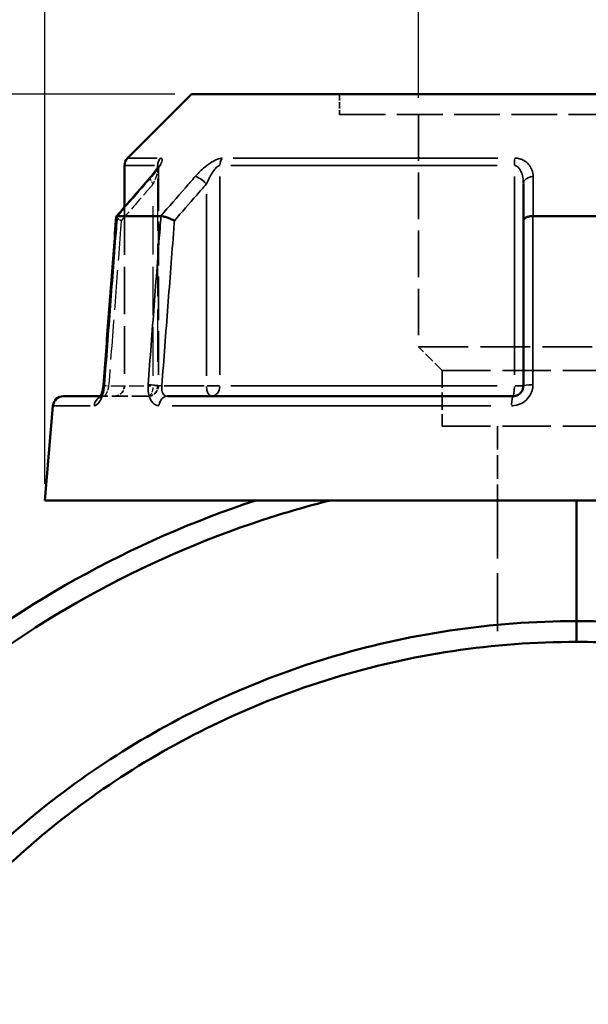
# Model space of a CAD drawing. Header units: millimetres. Extents: x 0 to 898, y 0 to 863.
# Tile 5 of 15: x 361 to 416, y 370 to 464. Entities that reach past the tile are written whole.
import ezdxf

# ---------------------------------------------------------------- set-up
doc = ezdxf.new("R2010")
doc.units = ezdxf.units.MM
doc.linetypes.add('DASHED', pattern=[0.2067, 0.1654, -0.0413])
for name, color, linetype, lineweight in [('Dimension (ANSI)', 7, 'Continuous', 25), ('Hidden (ANSI)', 7, 'DASHED', 35), ('Hidden Narrow (ANSI)', 7, 'DASHED', 25), ('Visible (ANSI)', 7, 'Continuous', 50), ('Visible Narrow (ANSI)', 7, 'Continuous', 35)]:
    doc.layers.add(name, color=color, linetype=linetype, lineweight=lineweight)
doc.styles.add('Note Text (ANSI)', font='tahoma.ttf')
doc.dimstyles.new('Default - mm (ANSI)', dxfattribs={"dimtxt": 3.048, "dimasz": 2.5, "dimexe": 3.175, "dimexo": 1.6002, "dimgap": 0.8, "dimtad": 0, "dimtoh": 1, "dimrnd": 1e-08, "dimzin": 4, "dimdsep": 46, "dimtxsty": 'Note Text (ANSI)', "dimcen": 0.09, "dimdle": 10, "dimclrd": 256, "dimclre": 256, "dimclrt": 256, "dimadec": 1, "dimazin": 1, "dimtfac": 1, "dimtofl": 0, "dimtmove": 0, "dimatfit": 3, "dimfxl": 1, "dimtolj": 1, "dimtzin": 4, "dimlwd": -1, "dimlwe": -1, "dimarcsym": 0})

# ---------------------------------------------------------------- blocks, each defined once
blk = doc.blocks.new('*D6')
at = {"layer": 'Defpoints', "color": 0, "transparency": 16777216}
for p in [(399.435, 496.827), (399.435, 455.109), (429.726, 455.109)]:
    blk.add_point(p, dxfattribs=at)
at = {"layer": 'Dimension (ANSI)', "transparency": 16777216}
for p, q in [((399.435, 456.709), (399.435, 500.002)), ((429.726, 456.709), (429.726, 500.002)), ((401.935, 496.827), (402.919, 496.827)), ((427.226, 496.827), (414.57, 496.827))]:
    blk.add_line(p, q, dxfattribs=at)
for points in [[(401.935, 497.244), (401.935, 496.41), (399.435, 496.827)], [(427.226, 497.244), (427.226, 496.41), (429.726, 496.827)]]:
    blk.add_solid(points, dxfattribs=at)
at = {"layer": 'Dimension (ANSI)', "transparency": 16777216, "insert": (403.719, 498.415), "char_height": 3.048, "attachment_point": 1, "style": 'Note Text (ANSI)'}
blk.add_mtext('\\A1;30.29', dxfattribs=at)
blk = doc.blocks.new('*D9')
at = {"layer": 'Defpoints', "color": 0, "transparency": 16777216}
for p in [(276.751, 457.058), (377.664, 457.058), (414.71, 222.06)]:
    blk.add_point(p, dxfattribs=at)
at = {"layer": 'Dimension (ANSI)', "transparency": 16777216}
for p, q in [((376.063, 457.058), (273.576, 457.058)), ((276.751, 454.558), (276.751, 356.519)), ((276.751, 224.56), (276.751, 342.6)), ((413.109, 222.06), (273.576, 222.06))]:
    blk.add_line(p, q, dxfattribs=at)
for points in [[(276.334, 454.558), (277.168, 454.558), (276.751, 457.058)], [(276.334, 224.56), (277.168, 224.56), (276.751, 222.06)]]:
    blk.add_solid(points, dxfattribs=at)
at = {"layer": 'Dimension (ANSI)', "transparency": 16777216, "insert": (275.164, 343.4), "char_height": 3.048, "attachment_point": 1, "rotation": 90, "style": 'Note Text (ANSI)'}
blk.add_mtext('\\A1;235.00', dxfattribs=at)
blk = doc.blocks.new('*D10')
at = {"layer": 'Defpoints', "color": 0, "transparency": 16777216}
for p in [(363.581, 512.073), (363.581, 418.073), (465.581, 418.073)]:
    blk.add_point(p, dxfattribs=at)
at = {"layer": 'Dimension (ANSI)', "transparency": 16777216}
for p, q in [((363.581, 419.674), (363.581, 515.248)), ((465.581, 419.674), (465.581, 515.248)), ((366.081, 512.073), (405.863, 512.073)), ((463.081, 512.073), (423.298, 512.073))]:
    blk.add_line(p, q, dxfattribs=at)
for points in [[(366.081, 512.49), (366.081, 511.657), (363.581, 512.073)], [(463.081, 512.49), (463.081, 511.657), (465.581, 512.073)]]:
    blk.add_solid(points, dxfattribs=at)
at = {"layer": 'Dimension (ANSI)', "transparency": 16777216, "insert": (406.663, 514.366), "char_height": 3.048, "attachment_point": 1, "style": 'Note Text (ANSI)'}
blk.add_mtext('\\A1;{\\fAIGDT|b0|i0;\\H3.0480;\\ln}\\fTahoma|b0|i0;\\H3.0480;102.00', dxfattribs=at)

msp = doc.modelspace()

# ---------------------------------------------------------------- linework, layer by layer
at = {"layer": 'Hidden (ANSI)', "ltscale": 3.71263}
msp.add_line((391.862, 457.058), (391.862, 455.109), dxfattribs=at)
at = {"layer": 'Hidden (ANSI)', "ltscale": 26.560785}
msp.add_line((391.862, 455.109), (437.299, 455.109), dxfattribs=at)
at = {"layer": 'Hidden (ANSI)', "ltscale": 26.965408}
msp.add_line((399.435, 455.109), (399.435, 432.814), dxfattribs=at)
at = {"layer": 'Hidden (ANSI)', "ltscale": 25.380066}
msp.add_line((374.487, 450.058), (374.487, 429.073), dxfattribs=at)
at = {"layer": 'Hidden (ANSI)', "ltscale": 27.651951}
msp.add_line((371.231, 446.22), (371.231, 429.073), dxfattribs=at)
at = {"layer": 'Hidden (ANSI)', "ltscale": 28.774185}
msp.add_line((399.435, 432.814), (429.726, 432.814), dxfattribs=at)
at = {"layer": 'Hidden (ANSI)', "ltscale": 6.119396}
msp.add_line((401.707, 430.542), (399.435, 432.814), dxfattribs=at)
at = {"layer": 'Hidden (ANSI)', "ltscale": 27.952065}
for p, q in [((401.707, 430.542), (427.454, 430.542)), ((401.707, 425.208), (427.454, 425.208))]:
    msp.add_line(p, q, dxfattribs=at)
at = {"layer": 'Hidden (ANSI)', "ltscale": 10.159409}
msp.add_line((401.707, 430.542), (401.707, 425.208), dxfattribs=at)
at = {"layer": 'Hidden (ANSI)', "ltscale": 1.470216}
msp.add_line((368.949, 428.073), (369.243, 428.073), dxfattribs=at)
at = {"layer": 'Hidden (ANSI)', "ltscale": 9.334328}
msp.add_line((373.487, 428.073), (369.243, 428.073), dxfattribs=at)
at = {"layer": 'Hidden (ANSI)', "ltscale": 13.589911}
msp.add_line((407.008, 425.208), (407.008, 418.073), dxfattribs=at)
at = {"layer": 'Hidden (ANSI)', "ltscale": 33.70639}
msp.add_line((407.008, 418.073), (407.008, 404.139), dxfattribs=at)
at = {"layer": 'Hidden (ANSI)', "ltscale": 2.991791}
for centre in [(370.231, 429.073), (373.487, 429.073)]:
    msp.add_arc(centre, 1, 270, 0, dxfattribs=at)
at = {"layer": 'Hidden (ANSI)', "ltscale": 10.167908}
msp.add_ellipse((10407.435, -11043.982), major_axis=(-355.219, 16216.756), ratio=0.871292, start_param=0.764219, end_param=0.764548, dxfattribs=at)
at = {"layer": 'Hidden (ANSI)', "ltscale": 4.578621}
msp.add_open_spline([(373.733, 449.098), (373.832, 449.212), (373.925, 449.325), (374.097, 449.543), (374.175, 449.648), (374.312, 449.845), (374.371, 449.937), (374.437, 450.053), (374.456, 450.088), (374.481, 450.139), (374.489, 450.158), (374.499, 450.181), (374.502, 450.188), (374.504, 450.195), (374.502, 450.191), (374.494, 450.152), (374.49, 450.128), (374.488, 450.08), (374.487, 450.069), (374.487, 450.058)], degree=3, knots=[0, 0, 0, 0, 0.0532636, 0.0532636, 0.1065273, 0.1065273, 0.1597909, 0.1597909, 0.1864227, 0.1864227, 0.2069394, 0.2069394, 0.2220218, 0.2220218, 0.2454412, 0.2454412, 0.2621344, 0.2621344, 0.2663181, 0.2663181, 0.2663181, 0.2663181], dxfattribs=at)
at = {"layer": 'Hidden (ANSI)', "ltscale": 0.735482}
msp.add_open_spline([(374.487, 450.058), (374.487, 450.101), (374.491, 450.13), (374.497, 450.172), (374.501, 450.183), (374.503, 450.191), (374.503, 450.192), (374.503, 450.192)], degree=3, knots=[0.07909903, 0.07909903, 0.07909903, 0.07909903, 0.09474523, 0.09474523, 0.11073774, 0.11073774, 0.11830044, 0.11830044, 0.11830044, 0.11830044], dxfattribs=at)
at = {"layer": 'Hidden (ANSI)', "ltscale": 2.089202}
msp.add_open_spline([(370.446, 445.304), (370.444, 445.281), (370.458, 445.252), (370.52, 445.177), (370.576, 445.129), (370.722, 445.026), (370.813, 444.971), (370.917, 444.915), (370.918, 444.914), (370.919, 444.913)], degree=3, knots=[-0.1095545, -0.1095545, -0.1095545, -0.1095545, -0.0780847, -0.0780847, -0.0392991, -0.0392991, 0, 0, 0.0004763, 0.0004763, 0.0004763, 0.0004763], dxfattribs=at)
at = {"layer": 'Hidden (ANSI)', "ltscale": 0.527502}
msp.add_open_spline([(369.186, 428.875), (369.194, 428.922), (369.2, 428.97), (369.21, 429.062), (369.214, 429.106), (369.218, 429.149)], degree=3, knots=[0.27967862, 0.27967862, 0.27967862, 0.27967862, 0.29808648, 0.29808648, 0.31481397, 0.31481397, 0.31481397, 0.31481397], dxfattribs=at)
at = {"layer": 'Hidden (ANSI)', "ltscale": 1.701024}
msp.add_open_spline([(368.87, 427.949), (368.87, 427.949), (368.87, 427.949), (368.87, 427.949), (368.879, 427.959), (368.926, 427.992), (368.964, 428.015), (369.078, 428.056), (369.157, 428.073), (369.243, 428.073)], degree=3, knots=[0.22729393, 0.22729393, 0.22729393, 0.22729393, 0.22772718, 0.22772718, 0.25682997, 0.25682997, 0.28516168, 0.28516168, 0.31481104, 0.31481104, 0.31481104, 0.31481104], dxfattribs=at)
at = {"layer": 'Hidden (ANSI)', "ltscale": 1.700917}
msp.add_open_spline([(369.243, 428.073), (369.139, 428.073), (369.048, 428.049), (368.934, 427.999), (368.902, 427.976), (368.874, 427.954), (368.87, 427.949), (368.87, 427.949)], degree=3, knots=[0, 0, 0, 0, 0.03548795, 0.03548795, 0.06659065, 0.06659065, 0.08751627, 0.08751627, 0.08751627, 0.08751627], dxfattribs=at)
at = {"layer": 'Hidden (ANSI)', "ltscale": 0.402963}
msp.add_open_spline([(368.9, 427.99), (368.901, 427.991), (368.902, 427.992), (368.916, 428.014), (368.932, 428.041), (368.949, 428.073)], degree=3, knots=[0.1229755, 0.1229755, 0.1229755, 0.1229755, 0.12462258, 0.12462258, 0.15044821, 0.15044821, 0.15044821, 0.15044821], dxfattribs=at)
at = {"layer": 'Hidden (ANSI)', "ltscale": 0.420625}
msp.add_open_spline([(369.106, 428.492), (369.119, 428.537), (369.13, 428.585), (369.146, 428.652), (369.15, 428.672), (369.154, 428.692)], degree=3, knots=[0.22725759, 0.22725759, 0.22725759, 0.22725759, 0.24742921, 0.24742921, 0.25543248, 0.25543248, 0.25543248, 0.25543248], dxfattribs=at)
at = {"layer": 'Hidden Narrow (ANSI)', "ltscale": 30.390652}
msp.add_line((374.414, 448.966), (374.414, 430.12), dxfattribs=at)
at = {"layer": 'Hidden Narrow (ANSI)', "ltscale": 28.110817}
msp.add_line((373.987, 430.042), (373.987, 447.473), dxfattribs=at)
at = {"layer": 'Hidden Narrow (ANSI)', "ltscale": 8.457208}
msp.add_line((369.928, 429.073), (373.774, 429.073), dxfattribs=at)
at = {"layer": 'Hidden Narrow (ANSI)', "ltscale": 1.795034}
msp.add_line((374.486, 429.073), (374.032, 429.073), dxfattribs=at)
at = {"layer": 'Hidden Narrow (ANSI)', "ltscale": 2.029475}
msp.add_ellipse((374.487, 448.442), major_axis=(-0.755, 0.656), ratio=0.354319, start_param=0.059198, end_param=1.124761, dxfattribs=at)
at = {"layer": 'Hidden Narrow (ANSI)', "ltscale": 1.797881}
msp.add_ellipse((370.215, 429.073), major_axis=(-0.997, 0.076), ratio=0.04373, start_param=0.052443, end_param=0.996415, dxfattribs=at)
at = {"layer": 'Hidden Narrow (ANSI)', "ltscale": 2.692601}
for ratio in [0.5, 0.926566]:
    msp.add_ellipse((373.487, 429.073), major_axis=(0, -1), ratio=ratio, start_param=0.07854, end_param=1.492257, dxfattribs=at)
at = {"layer": 'Hidden Narrow (ANSI)', "ltscale": 0.633739}
msp.add_ellipse((369.243, 427.073), major_axis=(0, 1), ratio=0.921327, start_param=0.018488, end_param=0.351264, dxfattribs=at)
at = {"layer": 'Hidden Narrow (ANSI)', "ltscale": 3.591758}
msp.add_open_spline([(374.48, 450.138), (374.483, 450.126), (374.485, 450.113), (374.491, 450.039), (374.484, 449.959), (374.453, 449.782), (374.431, 449.686), (374.362, 449.432), (374.309, 449.266), (374.172, 448.883), (374.084, 448.663), (373.987, 448.442)], degree=3, knots=[0.0537364, 0.0537364, 0.0537364, 0.0537364, 0.0672144, 0.0672144, 0.1229221, 0.1229221, 0.1744041, 0.1744041, 0.2513157, 0.2513157, 0.345416, 0.345416, 0.345416, 0.345416], dxfattribs=at)
at = {"layer": 'Hidden Narrow (ANSI)', "ltscale": 8.571431}
msp.add_open_spline([(373.987, 448.442), (373.677, 448.085), (373.367, 447.728), (373.056, 447.371), (372.344, 446.552), (371.632, 445.733), (370.919, 444.913)], degree=3, knots=[1.3637913, 1.3637913, 1.3637913, 1.3637913, 1.5154883, 1.5154883, 1.5154883, 1.8638144, 1.8638144, 1.8638144, 1.8638144], dxfattribs=at)
at = {"layer": 'Hidden Narrow (ANSI)', "ltscale": 23.077942}
msp.add_open_spline([(370.919, 444.913), (370.899, 444.648), (370.879, 444.383), (370.671, 441.645), (370.483, 439.171), (370.295, 436.698), (370.101, 434.157), (369.908, 431.615), (369.715, 429.073)], degree=3, knots=[0.665056, 0.665056, 0.665056, 0.665056, 0.744865, 0.744865, 1.489729, 1.489729, 1.489729, 2.255126, 2.255126, 2.255126, 2.255126], dxfattribs=at)
at = {"layer": 'Hidden Narrow (ANSI)', "ltscale": 2.712011}
msp.add_open_spline([(369.715, 429.073), (369.705, 429.007), (369.692, 428.941), (369.655, 428.772), (369.626, 428.672), (369.552, 428.459), (369.504, 428.354), (369.38, 428.144), (369.303, 428.073), (369.243, 428.073)], degree=3, knots=[0, 0, 0, 0, 0.0398263, 0.0398263, 0.1035483, 0.1035483, 0.1863869, 0.1863869, 0.314811, 0.314811, 0.314811, 0.314811], dxfattribs=at)
at = {"layer": 'Visible (ANSI)'}
for p, q in [((377.664, 457.058), (371.523, 450.918)), ((377.664, 457.058), (451.498, 457.058)), ((371.231, 450.211), (371.231, 446.22)), ((409.481, 448.442), (409.481, 444.913)), ((370.555, 445.363), (374.716, 445.363)), ((410.42, 445.363), (418.741, 445.363)), ((409.481, 444.913), (409.481, 429.073)), ((365.372, 428.073), (368.949, 428.073)), ((375.343, 428.073), (408.481, 428.073)), ((364.376, 427.161), (363.581, 418.073)), ((363.581, 418.073), (465.581, 418.073)), ((414.581, 418.073), (414.581, 406.487)), ((414.581, 406.487), (414.581, 418.073)), ((414.581, 404.498), (414.581, 406.487)), ((414.581, 406.487), (414.581, 404.498))]:
    msp.add_line(p, q, dxfattribs=at)
for centre, start, end in [((372.231, 450.211), 135, 180), ((365.372, 427.073), 90, 175)]:
    msp.add_arc(centre, 1, start, end, dxfattribs=at)
msp.add_ellipse((10572.79, -11234.12), major_axis=(359.055, -16485.108), ratio=0.871263, start_param=3.905923, end_param=3.906246, dxfattribs=at)
for points, knots in [([(374.503, 450.192), (374.503, 450.192), (374.502, 450.19), (374.496, 450.174), (374.488, 450.153), (374.455, 450.086), (374.426, 450.032), (374.34, 449.888), (374.277, 449.793), (374.134, 449.591), (374.052, 449.484), (373.891, 449.284), (373.814, 449.191), (373.733, 449.098)], [0.1183004, 0.1183004, 0.1183004, 0.1183004, 0.1298416, 0.1298416, 0.1559652, 0.1559652, 0.1953205, 0.1953205, 0.2485839, 0.2485839, 0.3018473, 0.3018473, 0.345416, 0.345416, 0.345416, 0.345416]), ([(370.446, 445.304), (370.364, 444.227), (370.282, 443.15), (370.118, 440.996), (370.037, 439.919), (369.873, 437.765), (369.791, 436.688), (369.627, 434.534), (369.545, 433.457), (369.381, 431.303), (369.3, 430.226), (369.218, 429.149)], [0.63343, 0.63343, 0.63343, 0.63343, 0.957769, 0.957769, 1.282109, 1.282109, 1.606448, 1.606448, 1.930787, 1.930787, 2.255126, 2.255126, 2.255126, 2.255126]), ([(370.544, 445.362), (370.492, 445.358), (370.46, 445.343), (370.448, 445.314), (370.446, 445.309), (370.446, 445.304)], [-0.15370835, -0.15370835, -0.15370835, -0.15370835, -0.11666606, -0.11666606, -0.10955446, -0.10955446, -0.10955446, -0.10955446]), ([(376.019, 444.913), (376.018, 444.914), (376.017, 444.915), (375.912, 444.971), (375.799, 445.026), (375.562, 445.129), (375.441, 445.177), (375.204, 445.26), (375.09, 445.294), (374.887, 445.343), (374.8, 445.358), (374.73, 445.362)], [-0.1538251, -0.1538251, -0.1538251, -0.1538251, -0.15335, -0.15335, -0.1141425, -0.1141425, -0.0754473, -0.0754473, -0.0369559, -0.0369559, 0, 0, 0, 0]), ([(410.395, 445.362), (410.272, 445.358), (410.153, 445.343), (409.93, 445.294), (409.829, 445.26), (409.66, 445.177), (409.594, 445.129), (409.504, 445.026), (409.481, 444.971), (409.481, 444.915), (409.481, 444.914), (409.481, 444.913)], [-0.1537082, -0.1537082, -0.1537082, -0.1537082, -0.116666, -0.116666, -0.0780848, -0.0780848, -0.039299, -0.039299, 0, 0, 0.0004764, 0.0004764, 0.0004764, 0.0004764]), ([(369.218, 429.149), (369.207, 429.012), (369.189, 428.874), (369.14, 428.615), (369.109, 428.493), (369.043, 428.285), (369.008, 428.196), (368.946, 428.064), (368.918, 428.016), (368.881, 427.962), (368.87, 427.949), (368.87, 427.949)], [0, 0, 0, 0, 0.0524687, 0.0524687, 0.1038572, 0.1038572, 0.1517375, 0.1517375, 0.1934363, 0.1934363, 0.2272939, 0.2272939, 0.2272939, 0.2272939]), ([(409.481, 429.073), (409.481, 429.008), (409.474, 428.942), (409.441, 428.774), (409.403, 428.674), (409.284, 428.463), (409.192, 428.357), (408.94, 428.168), (408.769, 428.1), (408.555, 428.076), (408.518, 428.073), (408.481, 428.073)], [0, 0, 0, 0, 0.0395748, 0.0395748, 0.1028944, 0.1028944, 0.1852099, 0.1852099, 0.2922201, 0.2922201, 0.3148111, 0.3148111, 0.3148111, 0.3148111]), ([(368.949, 428.073), (368.955, 428.085), (368.961, 428.097), (368.995, 428.168), (369.025, 428.24), (369.072, 428.375), (369.09, 428.432), (369.106, 428.492)], [0.15044821, 0.15044821, 0.15044821, 0.15044821, 0.15950627, 0.15950627, 0.20062077, 0.20062077, 0.22725759, 0.22725759, 0.22725759, 0.22725759]), ([(368.87, 427.949), (368.87, 427.949), (368.87, 427.95), (368.875, 427.955), (368.886, 427.968), (368.9, 427.99)], [0.08751627, 0.08751627, 0.08751627, 0.08751627, 0.09464308, 0.09464308, 0.1229755, 0.1229755, 0.1229755, 0.1229755]), ([(383.824, 418.073), (371.877, 414.147), (360.697, 407.906), (342.835, 392.845), (335.741, 384.523), (324.155, 365.266), (319.934, 354.175), (315.945, 332.958), (315.596, 322.945), (316.741, 313.108), (317.314, 308.189), (318.258, 303.315), (320.867, 293.764), (322.532, 289.089), (326.545, 280.041), (328.892, 275.67), (334.216, 267.33), (337.192, 263.361), (343.217, 256.475), (346.188, 253.489), (352.486, 247.921), (355.813, 245.339), (365.204, 238.97), (371.553, 235.606), (382.737, 231.159), (387.419, 229.691), (396.637, 227.539), (401.163, 226.81), (405.718, 226.398)], [0.316877, 0.316877, 0.316877, 0.316877, 0.699105, 0.699105, 1.027282, 1.027282, 1.382823, 1.382823, 1.684527, 1.684527, 1.684527, 1.83538, 1.83538, 1.986232, 1.986232, 2.137084, 2.137084, 2.287936, 2.287936, 2.416161, 2.416161, 2.544385, 2.544385, 2.762367, 2.762367, 2.911702, 2.911702, 3.051296, 3.051296, 3.051296, 3.051296]), ([(406.816, 228.3), (402.029, 228.686), (397.27, 229.431), (387.917, 231.62), (383.322, 233.064), (372.347, 237.438), (366.118, 240.746), (356.909, 247.008), (353.647, 249.547), (347.475, 255.02), (344.564, 257.955), (338.664, 264.721), (335.751, 268.62), (330.544, 276.811), (328.249, 281.103), (324.332, 289.984), (322.709, 294.573), (320.17, 303.942), (319.255, 308.722), (318.704, 313.544), (317.603, 323.189), (317.967, 333), (321.918, 353.773), (326.074, 364.624), (337.449, 383.45), (344.404, 391.58), (361.895, 406.286), (372.833, 412.375), (384.514, 416.206), (386.639, 416.903), (388.789, 417.526), (390.957, 418.073)], [-3.061038, -3.061038, -3.061038, -3.061038, -2.911702, -2.911702, -2.762367, -2.762367, -2.544385, -2.544385, -2.416161, -2.416161, -2.287936, -2.287936, -2.137084, -2.137084, -1.986232, -1.986232, -1.83538, -1.83538, -1.684527, -1.684527, -1.684527, -1.382823, -1.382823, -1.027282, -1.027282, -0.699105, -0.699105, -0.316877, -0.316877, -0.316877, -0.247346, -0.247346, -0.247346, -0.247346]), ([(414.581, 406.487), (410.518, 406.487), (406.456, 406.185), (398.472, 404.989), (394.549, 404.104), (386.875, 401.769), (383.124, 400.32), (372.858, 395.462), (366.643, 391.421), (355.763, 382.054), (351.041, 376.796), (344.722, 367.63), (342.639, 364.058), (339.033, 356.642), (337.51, 352.798), (335.059, 344.925), (334.132, 340.896), (332.892, 332.744), (332.581, 328.621), (332.581, 324.498), (332.581, 316.253), (333.834, 308.009), (339.31, 290.416), (344.165, 281.268), (356.272, 266.12), (363.246, 259.904), (379.672, 249.617), (389.305, 245.842), (404.332, 242.992), (409.456, 242.51), (414.581, 242.51)], [-3.141593, -3.141593, -3.141593, -3.141593, -2.992996, -2.992996, -2.846276, -2.846276, -2.699556, -2.699556, -2.430782, -2.430782, -2.174295, -2.174295, -2.023421, -2.023421, -1.872546, -1.872546, -1.721671, -1.721671, -1.570796, -1.570796, -1.570796, -1.269047, -1.269047, -0.896524, -0.896524, -0.55951, -0.55951, -0.187445, -0.187445, 0, 0, 0, 0]), ([(429.531, 243.884), (430.788, 244.117), (432.039, 244.38), (437.189, 245.586), (441.027, 246.788), (448.486, 249.739), (452.106, 251.489), (461.944, 257.168), (467.81, 261.701), (477.89, 271.923), (482.167, 277.546), (487.717, 287.193), (489.502, 290.921), (492.492, 298.603), (493.697, 302.557), (495.499, 310.601), (496.096, 314.691), (496.669, 322.914), (496.645, 327.048), (496.31, 331.155), (495.64, 339.371), (493.723, 347.484), (486.839, 364.573), (481.258, 373.296), (467.964, 387.41), (460.512, 393.039), (443.31, 401.96), (433.405, 404.943), (420.4, 406.332), (417.49, 406.487), (414.581, 406.487)], [-2.958276, -2.958276, -2.958276, -2.958276, -2.911507, -2.911507, -2.764789, -2.764789, -2.61807, -2.61807, -2.349236, -2.349236, -2.092824, -2.092824, -1.941993, -1.941993, -1.791163, -1.791163, -1.640332, -1.640332, -1.489501, -1.489501, -1.489501, -1.18784, -1.18784, -0.815349, -0.815349, -0.478433, -0.478433, -0.10643, -0.10643, 0, 0, 0, 0]), ([(414.581, 244.498), (409.596, 244.498), (404.611, 244.966), (389.989, 247.731), (380.613, 251.394), (364.61, 261.385), (357.809, 267.424), (345.985, 282.155), (341.231, 291.057), (335.847, 308.198), (334.603, 316.237), (334.581, 324.283), (334.57, 328.307), (334.863, 332.332), (336.052, 340.293), (336.948, 344.23), (339.321, 351.925), (340.799, 355.684), (344.305, 362.937), (346.332, 366.432), (352.487, 375.403), (357.092, 380.552), (367.713, 389.729), (373.784, 393.688), (383.818, 398.451), (387.485, 399.872), (394.989, 402.162), (398.825, 403.03), (406.634, 404.202), (410.607, 404.498), (414.581, 404.498)], [0, 0, 0, 0, 0.187445, 0.187445, 0.55951, 0.55951, 0.896524, 0.896524, 1.269047, 1.269047, 1.570796, 1.570796, 1.570796, 1.721671, 1.721671, 1.872546, 1.872546, 2.023421, 2.023421, 2.174295, 2.174295, 2.430782, 2.430782, 2.699556, 2.699556, 2.846276, 2.846276, 2.992996, 2.992996, 3.141593, 3.141593, 3.141593, 3.141593]), ([(414.581, 404.498), (417.426, 404.498), (420.272, 404.346), (432.992, 402.984), (442.678, 400.059), (459.489, 391.314), (466.767, 385.798), (479.734, 371.976), (485.168, 363.438), (491.85, 346.73), (493.702, 338.802), (494.334, 330.781), (494.649, 326.771), (494.662, 322.737), (494.082, 314.715), (493.489, 310.727), (491.711, 302.886), (490.526, 299.034), (487.592, 291.552), (485.843, 287.923), (480.413, 278.535), (476.235, 273.066), (466.399, 263.131), (460.681, 258.727), (451.099, 253.213), (447.573, 251.514), (440.312, 248.649), (436.577, 247.483), (431.69, 246.341), (430.597, 246.11), (429.5, 245.902)], [0, 0, 0, 0, 0.10643, 0.10643, 0.478433, 0.478433, 0.815349, 0.815349, 1.18784, 1.18784, 1.489501, 1.489501, 1.489501, 1.640332, 1.640332, 1.791163, 1.791163, 1.941993, 1.941993, 2.092824, 2.092824, 2.349236, 2.349236, 2.61807, 2.61807, 2.764789, 2.764789, 2.911507, 2.911507, 2.953496, 2.953496, 2.953496, 2.953496])]:
    msp.add_open_spline(points, degree=3, knots=knots, dxfattribs=at)
for points in [[(370.544, 445.362), (370.548, 445.363), (370.552, 445.363), (370.555, 445.363)], [(374.716, 445.363), (374.721, 445.363), (374.725, 445.363), (374.73, 445.362)], [(410.395, 445.362), (410.403, 445.363), (410.412, 445.363), (410.42, 445.363)], [(369.154, 428.692), (369.166, 428.751), (369.177, 428.813), (369.186, 428.875)]]:
    msp.add_open_spline(points, degree=3, dxfattribs=at)
at = {"layer": 'Visible Narrow (ANSI)'}
for p, q in [((371.531, 450.918), (374.381, 450.918)), ((381.653, 450.918), (407.019, 450.918)), ((374.107, 450.211), (371.239, 450.211)), ((374.414, 450.201), (374.414, 450.023)), ((406.967, 450.211), (381.429, 450.211)), ((380.376, 430.13), (380.376, 449.154)), ((408.618, 449.154), (408.618, 430.13)), ((379.087, 447.473), (379.087, 430.042)), ((378.874, 429.073), (375.028, 429.073)), ((380.33, 429.073), (379.151, 429.073)), ((381.429, 429.073), (406.967, 429.073)), ((409.478, 429.073), (408.689, 429.073)), ((367.945, 427.161), (364.386, 427.161)), ((406.373, 427.161), (375.79, 427.161))]:
    msp.add_line(p, q, dxfattribs=at)
for centre, major_axis, ratio, start_param, end_param in [((375.341, 450.211), (0, 1), 0.926566, 0.824668, 1.531526), ((381.165, 450.211), (0, -1), 0.789023, 3.966261, 4.673119), ((408.756, 450.211), (0, 1), 0.137542, 0.824668, 1.531526), ((374.487, 448.442), (-0.755, 0.656), 0.354319, 5.978161, 6.267131), ((378.587, 448.442), (-0.755, 0.656), 0.354319, 4.400804, 5.755338), ((410.481, 448.442), (-1, 0), 0.708638, 4.853399, 6.207933), ((370.215, 429.073), (-0.997, 0.076), 0.04373, 5.866569, 6.261258), ((374.315, 429.073), (0.997, -0.076), 0.04373, 1.123229, 2.46189), ((379.587, 429.073), (0, -1), 0.5, 4.790929, 6.204645), ((379.587, 429.073), (0, -1), 0.789023, 0.07854, 1.492257), ((408.481, 429.073), (0, -1), 0.137542, 0.07854, 1.492257), ((410.481, 429.073), (-1, 0), 0.08746, 4.870153, 6.208815), ((375.343, 427.073), (0, 1), 0.797365, 0.074176, 1.409353), ((408.481, 427.073), (0, 1), 0.123962, 0.074176, 1.409353), ((369.243, 427.073), (0, 1), 0.921327, 0.425441, 1.427841)]:
    msp.add_ellipse(centre, major_axis=major_axis, ratio=ratio, start_param=start_param, end_param=end_param, dxfattribs=at)
for points, knots in [([(373.845, 449.149), (374.037, 449.37), (374.213, 449.59), (374.486, 449.973), (374.592, 450.139), (374.729, 450.393), (374.772, 450.489), (374.831, 450.666), (374.844, 450.746), (374.825, 450.85), (374.804, 450.883), (374.746, 450.912), (374.718, 450.918), (374.685, 450.918)], [-0.345416, -0.345416, -0.345416, -0.345416, -0.2513157, -0.2513157, -0.1744041, -0.1744041, -0.1229221, -0.1229221, -0.0672144, -0.0672144, -0.0258517, -0.0258517, 0, 0, 0, 0]), ([(380.608, 450.918), (380.477, 450.918), (380.321, 450.883), (379.716, 450.653), (379.236, 450.316), (378.523, 449.699), (378.251, 449.425), (378.011, 449.149)], [-0.3454168, -0.3454168, -0.3454168, -0.3454168, -0.2827888, -0.2827888, -0.1173418, -0.1173418, 0, 0, 0, 0]), ([(410.415, 449.149), (410.415, 449.371), (410.377, 449.592), (410.232, 449.976), (410.14, 450.141), (409.932, 450.394), (409.835, 450.489), (409.599, 450.666), (409.456, 450.746), (409.177, 450.85), (409.049, 450.883), (408.831, 450.912), (408.745, 450.918), (408.658, 450.918)], [-0.3454158, -0.3454158, -0.3454158, -0.3454158, -0.2508172, -0.2508172, -0.1741557, -0.1741557, -0.1230504, -0.1230504, -0.0672144, -0.0672144, -0.0258517, -0.0258517, 0, 0, 0, 0]), ([(374.414, 450.211), (374.43, 450.211), (374.444, 450.205), (374.466, 450.181), (374.475, 450.163), (374.48, 450.138)], [0, 0, 0, 0, 0.02585168, 0.02585168, 0.05373644, 0.05373644, 0.05373644, 0.05373644]), ([(379.087, 448.442), (379.207, 448.718), (379.343, 448.992), (379.698, 449.609), (379.936, 449.946), (380.235, 450.176), (380.312, 450.211), (380.376, 450.211)], [0, 0, 0, 0, 0.1173418, 0.1173418, 0.2827888, 0.2827888, 0.3454168, 0.3454168, 0.3454168, 0.3454168]), ([(408.618, 450.211), (408.661, 450.211), (408.703, 450.205), (408.81, 450.175), (408.873, 450.143), (409.01, 450.039), (409.08, 449.959), (409.196, 449.782), (409.244, 449.687), (409.346, 449.434), (409.391, 449.269), (409.462, 448.885), (409.481, 448.664), (409.481, 448.442)], [0, 0, 0, 0, 0.0258517, 0.0258517, 0.0672144, 0.0672144, 0.1230504, 0.1230504, 0.1741557, 0.1741557, 0.2508172, 0.2508172, 0.3454158, 0.3454158, 0.3454158, 0.3454158]), ([(370.555, 445.363), (371.342, 446.268), (372.128, 447.173), (372.915, 448.079), (373.225, 448.435), (373.535, 448.792), (373.845, 449.149)], [-1.9002789, -1.9002789, -1.9002789, -1.9002789, -1.5154883, -1.5154883, -1.5154883, -1.3637913, -1.3637913, -1.3637913, -1.3637913]), ([(378.011, 449.149), (377.7, 448.792), (377.389, 448.435), (377.079, 448.078), (376.291, 447.173), (375.503, 446.268), (374.716, 445.363)], [-2.8539276, -2.8539276, -2.8539276, -2.8539276, -2.7022086, -2.7022086, -2.7022086, -2.31744, -2.31744, -2.31744, -2.31744]), ([(410.42, 445.363), (410.419, 446.268), (410.418, 447.173), (410.416, 448.079), (410.416, 448.435), (410.415, 448.792), (410.415, 449.149)], [-1.9002789, -1.9002789, -1.9002789, -1.9002789, -1.5154875, -1.5154875, -1.5154875, -1.3637913, -1.3637913, -1.3637913, -1.3637913]), ([(376.019, 444.913), (376.732, 445.733), (377.444, 446.552), (378.156, 447.371), (378.467, 447.728), (378.777, 448.085), (379.087, 448.442)], [2.3539045, 2.3539045, 2.3539045, 2.3539045, 2.7022086, 2.7022086, 2.7022086, 2.8539276, 2.8539276, 2.8539276, 2.8539276]), ([(369.313, 429.161), (369.507, 431.702), (369.7, 434.244), (369.893, 436.785), (370.081, 439.259), (370.269, 441.732), (370.486, 444.591), (370.515, 444.977), (370.544, 445.362)], [-2.255126, -2.255126, -2.255126, -2.255126, -1.489729, -1.489729, -1.489729, -0.744865, -0.744865, -0.628707, -0.628707, -0.628707, -0.628707]), ([(374.73, 445.362), (374.701, 444.977), (374.671, 444.591), (374.454, 441.732), (374.265, 439.259), (374.077, 436.785), (373.884, 434.244), (373.69, 431.702), (373.497, 429.161)], [-2.831034, -2.831034, -2.831034, -2.831034, -2.714877, -2.714877, -1.970012, -1.970012, -1.970012, -1.204615, -1.204615, -1.204615, -1.204615]), ([(410.397, 429.161), (410.397, 431.702), (410.397, 434.244), (410.396, 436.785), (410.396, 439.259), (410.395, 441.732), (410.395, 444.591), (410.395, 444.977), (410.395, 445.362)], [-2.255126, -2.255126, -2.255126, -2.255126, -1.489729, -1.489729, -1.489729, -0.744865, -0.744865, -0.628707, -0.628707, -0.628707, -0.628707]), ([(374.815, 429.073), (375.008, 431.615), (375.201, 434.157), (375.395, 436.698), (375.583, 439.171), (375.771, 441.645), (375.979, 444.383), (375.999, 444.648), (376.019, 444.913)], [1.204615, 1.204615, 1.204615, 1.204615, 1.970012, 1.970012, 1.970012, 2.714877, 2.714877, 2.794686, 2.794686, 2.794686, 2.794686]), ([(368.325, 427.161), (368.495, 427.161), (368.682, 427.301), (368.952, 427.721), (369.048, 427.933), (369.184, 428.357), (369.232, 428.558), (369.288, 428.896), (369.303, 429.028), (369.313, 429.161)], [-0.314811, -0.314811, -0.314811, -0.314811, -0.1863869, -0.1863869, -0.1035483, -0.1035483, -0.0398263, -0.0398263, 0, 0, 0, 0]), ([(373.497, 429.161), (373.489, 429.054), (373.486, 428.948), (373.495, 428.431), (373.582, 428.039), (373.854, 427.516), (374.012, 427.345), (374.304, 427.191), (374.425, 427.161), (374.549, 427.161)], [-0.3148135, -0.3148135, -0.3148135, -0.3148135, -0.282847, -0.282847, -0.1571372, -0.1571372, -0.0604374, -0.0604374, 0, 0, 0, 0]), ([(375.343, 428.073), (375.272, 428.073), (375.203, 428.089), (375.042, 428.166), (374.959, 428.251), (374.824, 428.513), (374.789, 428.709), (374.801, 428.967), (374.807, 429.02), (374.815, 429.073)], [0, 0, 0, 0, 0.0604374, 0.0604374, 0.1571372, 0.1571372, 0.282847, 0.282847, 0.3148135, 0.3148135, 0.3148135, 0.3148135]), ([(408.357, 427.161), (408.433, 427.161), (408.51, 427.165), (408.945, 427.213), (409.295, 427.349), (409.809, 427.729), (409.997, 427.939), (410.24, 428.362), (410.316, 428.562), (410.384, 428.898), (410.397, 429.029), (410.397, 429.161)], [-0.3148111, -0.3148111, -0.3148111, -0.3148111, -0.2922201, -0.2922201, -0.1852099, -0.1852099, -0.1028944, -0.1028944, -0.0395748, -0.0395748, 0, 0, 0, 0])]:
    msp.add_open_spline(points, degree=3, knots=knots, dxfattribs=at)

# ---------------------------------------------------------------- dimensions: what is measured, and where the dimension line sits
at = {"layer": 'Dimension (ANSI)'}
dim = msp.add_linear_dim(base=(363.581, 512.073), p1=(465.581, 418.073), p2=(363.581, 418.073), angle=180, text='{\\fAIGDT|b0|i0;\\H3.0480;\\ln}\\fTahoma|b0|i0;\\H3.0480;<>', dimstyle='Default - mm (ANSI)', override={"dimgap": 0.8, "dimtoh": 0, "dimdec": 2, "dimtol": 0, "dimlim": 0, "dimtp": 0, "dimtm": 0, "dimtdec": 2, "dimatfit": 1}, dxfattribs=at)
dim.commit()
dim.dimension.update_dxf_attribs({"geometry": '*D10', "text_midpoint": (414.581, 512.073), "dimtype": 160})
for base, p1, p2, angle, picture, middle in [((399.435, 496.827), (429.726, 455.109), (399.435, 455.109), 180, '*D6', (408.744, 496.827)), ((276.751, 457.058), (414.71, 222.06), (377.664, 457.058), 90, '*D9', (276.751, 349.559))]:
    dim = msp.add_linear_dim(base=base, p1=p1, p2=p2, angle=angle, dimstyle='Default - mm (ANSI)', override={"dimgap": 0.8, "dimtoh": 0, "dimdec": 2, "dimtol": 0, "dimlim": 0, "dimtp": 0, "dimtm": 0, "dimtdec": 2, "dimatfit": 1}, dxfattribs=at)
    dim.commit()
    dim.dimension.update_dxf_attribs({"geometry": picture, "text_midpoint": middle, "dimtype": 160})

doc.saveas('drawing.dxf')
